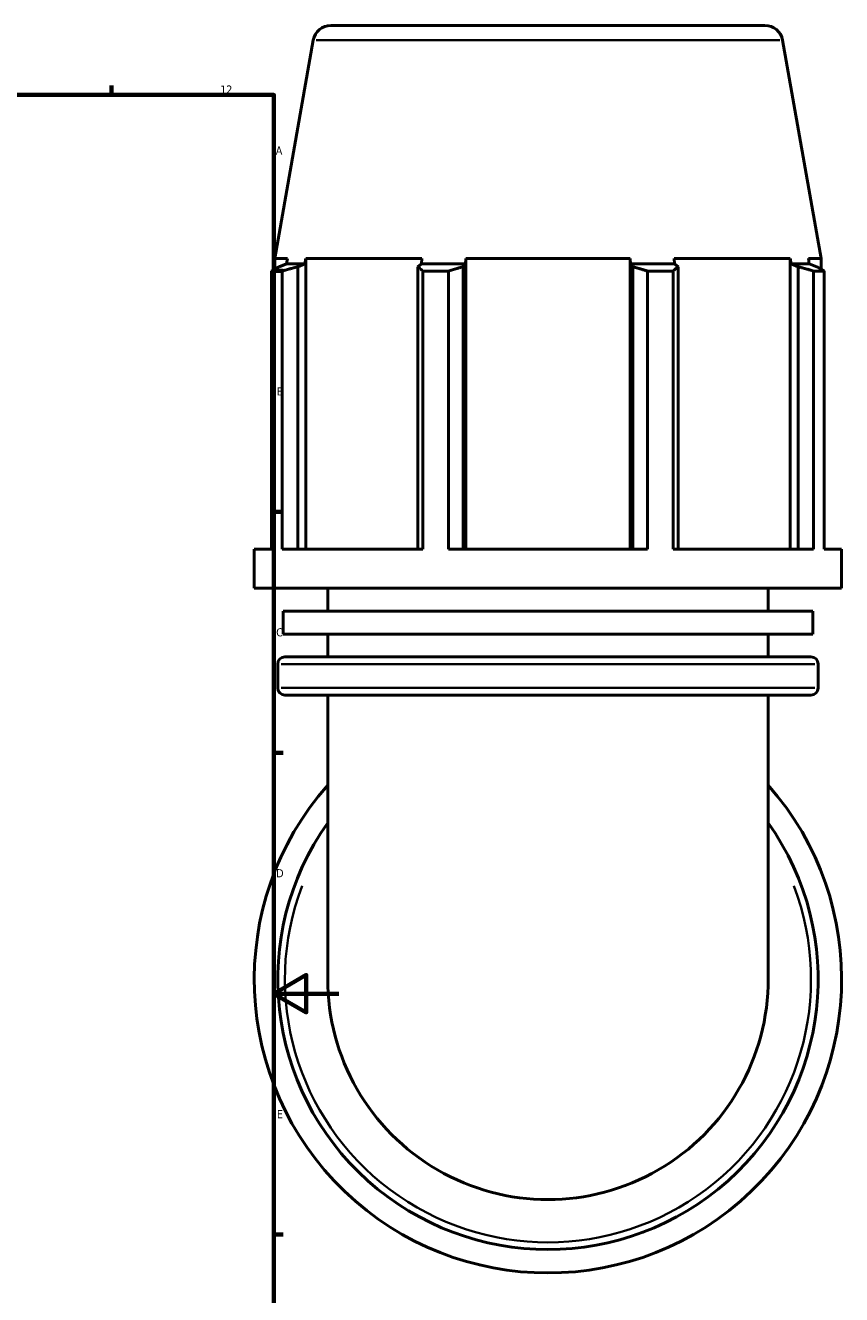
# Model space of a CAD drawing. Header units: millimetres. Extents: x -20 to 1216, y -71 to 1394.
# Tile 6 of 10: x 744 to 996, y 204 to 595. Entities that reach past the tile are written whole.
import ezdxf

# ---------------------------------------------------------------- set-up
doc = ezdxf.new("R2010")
doc.units = ezdxf.units.MM
for name, color, linetype, lineweight in [('Border (ISO)', 7, 'Continuous', 70), ('Visible (ISO)', 7, 'Continuous', 50), ('Visible Narrow (ISO)', 7, 'Continuous', 35)]:
    doc.layers.add(name, color=color, linetype=linetype, lineweight=lineweight)
doc.styles.add('Note Text (ISO)', font='tahoma.ttf')

# ---------------------------------------------------------------- blocks, each defined once
blk = doc.blocks.new('Borders Default Border')
at = {"layer": 'Border (ISO)'}
for p, q in [((770.92, 574), (770.92, 576.9)), ((821, 519.75), (823.9, 519.75)), ((821, 445.5), (823.9, 445.5)), ((821, 371.25), (823.9, 371.25)), ((821, 222.75), (823.9, 222.75))]:
    blk.add_line(p, q, dxfattribs=at)
at = {"layer": 'Border (ISO)', "flags": 128}
for points in [[(20, 20), (20, 574), (821, 574), (821, 20), (20, 20)], [(841, 297), (821, 297), (831, 302.77), (831, 291.23), (821, 297)]]:
    blk.add_lwpolyline(points, dxfattribs=at)
at = {"layer": 'Border (ISO)', "color": 232, "true_color": 0xca0064, "char_height": 2.5, "attachment_point": 7, "style": 'Note Text (ISO)'}
for s, insert in [('12', (804.46, 574.4)), ('A', (821.59, 555.62)), ('B', (821.89, 481.37)), ('C', (821.73, 407.08)), ('D', (821.73, 332.88)), ('E', (821.94, 258.63))]:
    blk.add_mtext(s, dxfattribs=dict(at, insert=insert))

msp = doc.modelspace()

# ---------------------------------------------------------------- linework, layer by layer
at = {"layer": 'Visible (ISO)'}
for p, q in [((838.579, 595.427), (972.349, 595.427)), ((833.162, 590.882), (821.299, 523.601)), ((977.765, 590.882), (989.629, 523.601)), ((825.194, 523.601), (821.299, 523.601)), ((821.299, 520.303), (821.299, 523.601)), ((824.913, 521.927), (822.605, 521.047)), ((825.194, 523.601), (824.913, 521.927)), ((830.547, 521.927), (824.913, 521.927)), ((828.4, 521.047), (830.547, 521.927)), ((828.4, 434.034), (828.4, 521.047)), ((830.547, 521.927), (830.808, 523.601)), ((830.808, 434.034), (830.808, 523.601)), ((866.601, 523.601), (830.808, 523.601)), ((866.464, 521.927), (865.347, 521.047)), ((865.347, 521.047), (865.347, 434.034)), ((866.601, 523.601), (866.464, 521.927)), ((880.066, 521.927), (866.464, 521.927)), ((879.338, 521.047), (880.066, 521.927)), ((879.338, 434.034), (879.338, 521.047)), ((880.066, 521.927), (880.155, 523.601)), ((880.155, 434.034), (880.155, 523.601)), ((930.773, 523.601), (880.155, 523.601)), ((930.773, 434.034), (930.773, 523.601)), ((930.773, 523.601), (930.861, 521.927)), ((930.861, 521.927), (931.589, 521.047)), ((944.463, 521.927), (930.861, 521.927)), ((931.589, 521.047), (931.589, 434.034)), ((944.463, 521.927), (944.327, 523.601)), ((980.119, 523.601), (944.327, 523.601)), ((945.58, 521.047), (944.463, 521.927)), ((945.58, 434.034), (945.58, 521.047)), ((980.119, 434.034), (980.119, 523.601)), ((980.119, 523.601), (980.381, 521.927)), ((980.381, 521.927), (982.527, 521.047)), ((986.015, 521.927), (980.381, 521.927)), ((982.527, 521.047), (982.527, 434.034)), ((986.015, 521.927), (985.733, 523.601)), ((989.629, 523.601), (985.733, 523.601)), ((988.323, 521.047), (986.015, 521.927)), ((989.629, 520.303), (989.629, 523.601)), ((823.582, 519.729), (820.31, 519.729)), ((820.31, 434.034), (820.31, 519.729)), ((823.582, 519.729), (823.582, 434.034)), ((874.82, 519.729), (866.919, 519.729)), ((866.919, 434.034), (866.919, 519.729)), ((874.82, 519.729), (874.82, 434.034)), ((944.008, 519.729), (936.108, 519.729)), ((936.108, 434.034), (936.108, 519.729)), ((944.008, 519.729), (944.008, 434.034)), ((990.618, 519.729), (987.345, 519.729)), ((987.345, 434.034), (987.345, 519.729)), ((990.618, 519.729), (990.618, 434.034)), ((820.31, 434.034), (814.964, 434.034)), ((814.964, 421.967), (814.964, 434.034)), ((866.919, 434.034), (823.582, 434.034)), ((936.108, 434.034), (874.82, 434.034)), ((987.345, 434.034), (944.008, 434.034)), ((995.964, 434.034), (990.618, 434.034)), ((995.964, 421.967), (995.964, 434.034)), ((995.964, 421.967), (814.964, 421.967)), ((837.589, 414.911), (837.589, 421.967)), ((973.339, 414.911), (973.339, 421.967)), ((987.059, 414.911), (823.869, 414.911)), ((823.869, 407.855), (823.869, 414.911)), ((987.059, 407.855), (987.059, 414.911)), ((987.059, 407.855), (823.869, 407.855)), ((837.589, 400.799), (837.589, 407.855)), ((973.339, 400.799), (973.339, 407.855)), ((824.404, 400.799), (986.524, 400.799)), ((822.204, 391.239), (822.204, 398.599)), ((988.724, 391.239), (988.724, 398.599)), ((986.524, 389.039), (824.404, 389.039)), ((837.589, 389.039), (837.589, 301.979)), ((973.339, 301.979), (973.339, 389.039))]:
    msp.add_line(p, q, dxfattribs=at)
for centre, radius, start, end in [((838.579, 589.927), 5.5, 90, 170), ((972.349, 589.927), 5.5, 10, 90), ((824.404, 398.599), 2.2, 90, 180), ((986.524, 398.599), 2.2, 0, 90), ((824.404, 391.239), 2.2, 180, 270), ((986.524, 391.239), 2.2, 270, 0), ((905.464, 301.427), 90.5, 138.59038, 41.40962), ((905.464, 301.427), 83.26, 144.60886, 35.39114), ((905.464, 301.427), 67.875, 179.76762, 0.23238)]:
    msp.add_arc(centre, radius, start, end, dxfattribs=at)
for points, weights in [([(820.31, 519.729), (821.481, 520.414), (822.605, 521.047)], [1, 1.0007013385, 1.00058569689]), ([(828.4, 521.047), (826.04, 520.414), (823.582, 519.729)], [1.00058569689, 1.00070133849, 1]), ([(866.919, 519.729), (866.117, 520.414), (865.347, 521.047)], [1, 1.00070133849, 1.00058569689]), ([(879.338, 521.047), (877.125, 520.414), (874.82, 519.729)], [1.00058569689, 1.00070133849, 1]), ([(936.108, 519.729), (933.802, 520.414), (931.589, 521.047)], [1, 1.00070133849, 1.00058569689]), ([(945.58, 521.047), (944.81, 520.414), (944.008, 519.729)], [1.00058569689, 1.00070133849, 1]), ([(987.345, 519.729), (984.887, 520.414), (982.527, 521.047)], [1, 1.00070133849, 1.00058569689]), ([(988.323, 521.047), (989.447, 520.414), (990.618, 519.729)], [1.00058569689, 1.0007013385, 1])]:
    msp.add_rational_spline(points, weights, degree=2, dxfattribs=at)
for points in [[(837.589, 301.703), (837.589, 301.795), (837.589, 301.887), (837.589, 301.979)], [(973.339, 301.979), (973.339, 301.887), (973.339, 301.795), (973.338, 301.703)]]:
    msp.add_open_spline(points, degree=3, dxfattribs=at)
at = {"layer": 'Visible Narrow (ISO)'}
for p, q in [((976.875, 590.882), (834.053, 590.882)), ((987.699, 398.599), (823.229, 398.599)), ((823.229, 391.239), (987.699, 391.239))]:
    msp.add_line(p, q, dxfattribs=at)
msp.add_arc((905.464, 301.427), 81.06, 159.17451, 20.82549, dxfattribs=at)

# ---------------------------------------------------------------- block references
msp.add_blockref('Borders Default Border', (0, 0))

doc.saveas('drawing.dxf')
